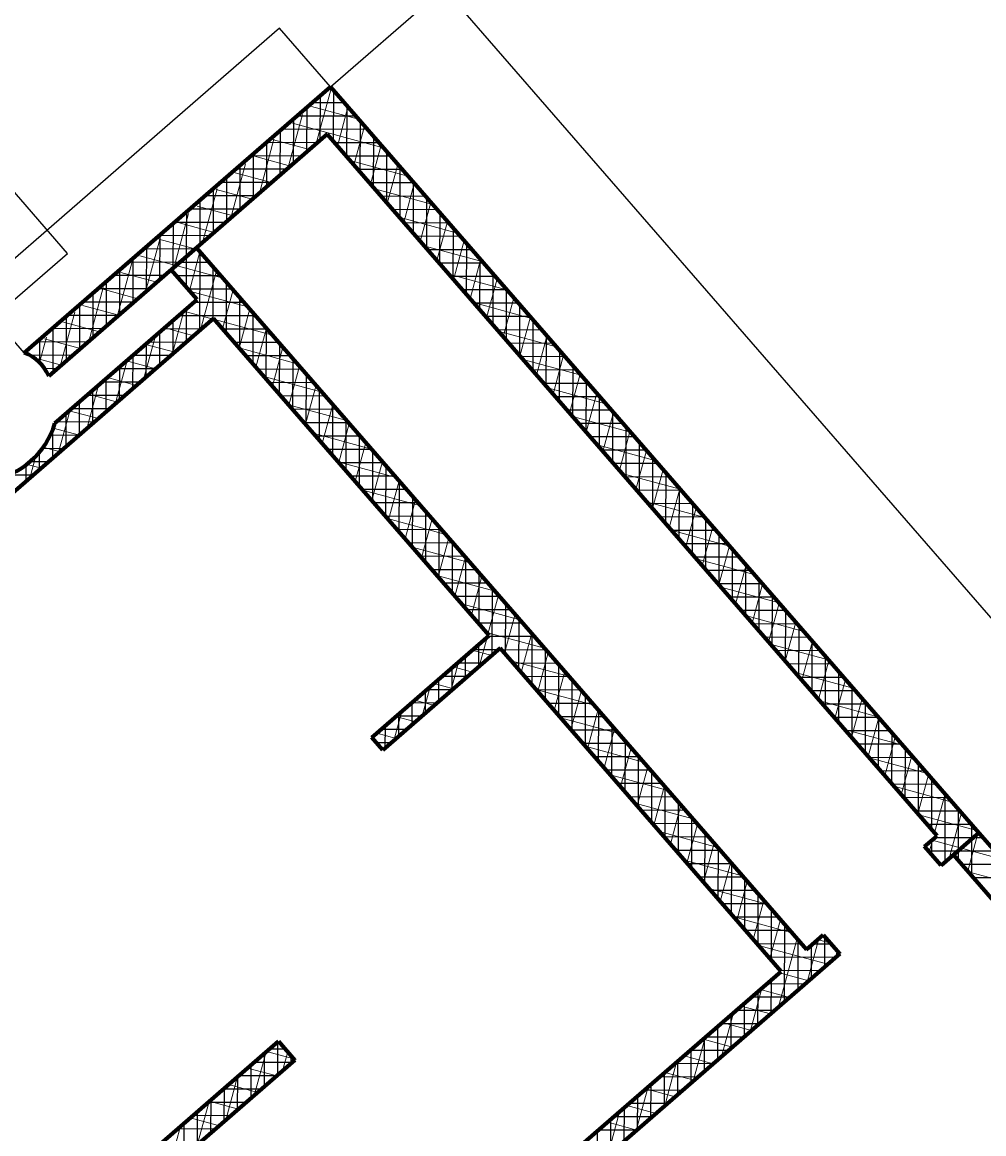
# Model space of a CAD drawing. Header units: millimetres. Extents: x 98667 to 994031, y -2704 to 533009.
# Tile 40 of 153: x 394714 to 400438, y 180852 to 187470. Entities that reach past the tile are written whole.
import ezdxf

# ---------------------------------------------------------------- set-up
doc = ezdxf.new("R2010")
doc.units = ezdxf.units.MM
doc.layers.add('A-WALL-FULL', color=6, linetype='Continuous', lineweight=70)
doc.layers.add('A-WALL-PATT', color=5, linetype='Continuous', lineweight=15)
doc.layers.add('A-WALL-PATT-50', color=5, linetype='Continuous')
doc.layers.add('STAIRCASE-7$0$A-WALL-HATCH', color=253, linetype='Continuous')
doc.styles.get("Standard").update_dxf_attribs({"font": 'arial.ttf'})

msp = doc.modelspace()

# ---------------------------------------------------------------- linework, layer by layer
at = {"color": 251, "linetype": 'ByBlock'}
msp.add_line((400184.0887183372, 182448.5014835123), (400408.7673983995, 182643.812934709), dxfattribs=at)
at = {"layer": 'A-WALL-FULL', "color": 251, "linetype": 'ByBlock'}
for p, q in [((394726.2978690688, 185501.3168283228), (396548.3189468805, 187084.7084277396)), ((396548.3189468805, 187084.7084277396), (400408.7673560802, 182643.812898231)), ((396528.5902693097, 186802.5906387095), (395207.6990948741, 185655.0305972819)), ((400159.4232064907, 182625.8120308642), (396528.5902693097, 186802.5906387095)), ((395600.3830731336, 185996.1449063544), (395751.7719131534, 186126.8387761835)), ((395751.7719131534, 186126.8387761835), (399382.0715487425, 181950.0705435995)), ((395754.8373174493, 185818.4406264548), (395600.3830731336, 185996.1449063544)), ((394908.6822178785, 185082.8831427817), (395754.8373174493, 185818.4406264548)), ((395853.2382525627, 185705.2273057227), (393995.0991814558, 184091.9520726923)), ((397493.4180508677, 183818.2057986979), (395853.2382525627, 185705.2273057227)), ((395207.6990948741, 185655.0305972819), (394872.0998540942, 185363.5043071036)), ((396795.1836530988, 183211.3289736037), (397493.4180508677, 183818.2057986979)), ((397559.0186738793, 183742.7302511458), (396860.7696810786, 183135.8530274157)), ((399230.9300587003, 181818.6852508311), (397559.0186738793, 183742.7302511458)), ((396860.7696810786, 183135.8530274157), (396795.1836530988, 183211.3289736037)), ((400085.6692793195, 182561.698719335), (400159.4232064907, 182625.8120308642)), ((400408.7673560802, 182643.812898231), (400184.0887183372, 182448.5014835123)), ((400257.8320614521, 182512.6055935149), (400408.7673560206, 182643.812898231)), ((400408.7673560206, 182643.812898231), (401500.4320069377, 181388.00845964)), ((400184.0887183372, 182448.5014835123), (400085.6692793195, 182561.698719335)), ((401480.9092933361, 181105.6161878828), (400257.8320614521, 182512.6055935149)), ((399382.0715487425, 181950.0705435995), (399481.9016399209, 182036.8514850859)), ((399481.9016399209, 182036.8514850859), (399580.3104954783, 181923.6450818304)), ((399580.3104954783, 181923.6450818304), (398143.5504473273, 180674.6886270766)), ((398045.1812881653, 180787.9295705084), (399230.9300587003, 181818.6852508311)), ((395083.9349593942, 180399.5339127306, -1.042509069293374e-06), (396238.7814014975, 181403.4266091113, -1.042509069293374e-06)), ((396238.7814014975, 181403.4266091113, -1.042509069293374e-06), (396337.1902574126, 181290.2201705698, -1.042509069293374e-06)), ((396337.1902574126, 181290.2201705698, -1.042509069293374e-06), (395704.4952722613, 180740.4155903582, -1.042509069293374e-06))]:
    msp.add_line(p, q, dxfattribs=at)
for centre, radius, start, end in [((394642.4058428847, 185266.5277207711), 249.3266874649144, 22.88942337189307, 70.33778480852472), ((394449.0849689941, 185216.937698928), 478.7486346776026, 278.2612846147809, 343.7391796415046)]:
    msp.add_arc(centre, radius, start, end, dxfattribs=at)
at = {"layer": 'A-WALL-PATT', "color": 251, "linetype": 'Continuous'}
for p, q in [((396464.4827090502, 186746.8984572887), (396551.3206025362, 187067.4446439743)), ((396568.312771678, 187061.7082314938), (396550.3265390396, 187066.5808103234)), ((396715.5702050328, 186892.3096301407), (396436.7150443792, 186967.853173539)), ((396589.9527055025, 186732.0014884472), (396652.9088457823, 186964.39255476)), ((396295.1180231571, 186599.7662169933), (396381.9401316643, 186920.2541358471)), ((396862.8276384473, 186722.9110288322), (396323.1035497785, 186869.1255367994)), ((396688.6883482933, 186618.4195468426), (396751.6446363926, 186850.8111588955)), ((396125.7533373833, 186452.6339764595), (396212.5596609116, 186773.0636279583)), ((396424.4883173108, 186712.1541170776), (396209.4920552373, 186770.39790003)), ((396787.4239910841, 186504.8376047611), (396850.3804270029, 186737.2297627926)), ((395956.3886514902, 186305.5017359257), (396043.1791900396, 186625.8731203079)), ((396310.850599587, 186613.4335843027), (396095.8805604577, 186671.6702633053)), ((397010.0850719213, 186553.512427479), (396663.4896623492, 186647.4072124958)), ((396886.1596337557, 186391.2556631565), (396949.1162177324, 186623.6483671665)), ((396197.2128819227, 186514.7130515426), (395982.2690659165, 186572.9426265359)), ((396984.8952765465, 186277.6737215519), (397047.8520083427, 186510.066971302)), ((395787.0239657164, 186158.3694953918), (395873.7987192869, 186478.6826121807)), ((396083.5751641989, 186415.9925187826), (395868.6575713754, 186474.2149897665)), ((397157.3425053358, 186384.113826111), (396810.7458812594, 186478.0089401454)), ((395969.9374464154, 186317.2719860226), (395755.0460766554, 186375.4873530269)), ((397083.6309193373, 186164.0917794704), (397146.5877990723, 186396.4855754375)), ((395610.4369620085, 185984.5773904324), (395704.418248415, 186331.4921045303)), ((397304.5999386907, 186214.7152247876), (396958.0021003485, 186308.61066778)), ((395856.2997286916, 186218.5514532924), (395641.4345821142, 186276.7597162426)), ((397182.3665621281, 186050.5098376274), (397245.3235896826, 186282.9041795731)), ((395448.2678835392, 185864.0064177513), (395535.0377776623, 186184.3015964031)), ((395762.5487399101, 186114.4434858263), (395527.8230875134, 186178.0320795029)), ((397281.1022049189, 185936.9278957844), (397344.0593804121, 186169.3227837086)), ((395709.1687837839, 185870.981344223), (395772.1359483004, 186103.4131045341)), ((397451.8573721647, 186045.3166234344), (397105.2583193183, 186139.2123954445)), ((395278.9065861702, 185716.8866846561), (395365.6573067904, 186037.1110885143)), ((395909.7770355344, 185945.0527780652), (395414.2115927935, 186079.3044427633)), ((397379.8378477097, 185823.3459539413), (397442.7951711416, 186055.7413876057)), ((395515.4560598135, 185922.3710315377), (395300.6000982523, 185980.5768062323)), ((395775.4819104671, 185637.7176196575), (395870.8681898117, 185989.8186075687)), ((397599.1148055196, 185875.9180220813), (397252.5145382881, 185969.8141230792)), ((395109.5452888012, 185569.7669520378), (395196.2768360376, 185889.920580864)), ((397478.5734905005, 185709.7640120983), (397541.5309618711, 185942.1599919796)), ((395401.8127109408, 185823.6520242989), (395186.9886036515, 185881.8491694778)), ((396057.005331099, 185775.6620705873), (395710.405938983, 185869.5579344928)), ((395906.6330512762, 185643.7915546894), (395969.6004312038, 185876.2241101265)), ((397577.3091332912, 185596.1820704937), (397640.2667524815, 185828.5785961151)), ((395288.1693620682, 185724.9330170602), (395073.3771090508, 185783.1215327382)), ((396005.3660569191, 185530.1998784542), (396068.332672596, 185762.6296126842)), ((397746.372238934, 185706.519420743), (397399.7707573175, 185800.4158507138)), ((394940.1839914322, 185422.6472194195), (395026.8963654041, 185742.7300732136)), ((395606.147785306, 185490.6981883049), (395676.4829784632, 185750.3276779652)), ((395849.8416341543, 185702.278289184), (395675.5309655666, 185749.5000997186)), ((396204.2336268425, 185606.2713628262), (395857.6309912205, 185700.1681054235)), ((397676.0447758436, 185482.6001284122), (397739.0025429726, 185714.9972000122)), ((395174.5260130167, 185626.2140098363), (394959.7656143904, 185684.3938959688)), ((395736.1530987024, 185603.571523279), (395561.9494173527, 185650.7643502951)), ((396104.0990624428, 185416.6082017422), (396167.0649139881, 185649.0351154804)), ((397893.6296724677, 185537.1208193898), (397547.026976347, 185631.0175783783)), ((394816.3966853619, 185443.7555320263), (394857.5158945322, 185595.5395650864)), ((395060.882664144, 185527.4950026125), (394846.1541198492, 185585.6662592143)), ((395436.8136600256, 185343.6787569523), (395507.0844689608, 185603.0705831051)), ((397774.7804186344, 185369.0181865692), (397837.7383338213, 185601.4158043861)), ((395622.4645630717, 185504.8647573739), (395448.3678691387, 185552.0286008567)), ((396351.4619224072, 185436.8806551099), (396004.8655595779, 185530.7756983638)), ((396202.8320679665, 185303.0165250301), (396265.797155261, 185535.4406180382)), ((394947.2393152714, 185428.7759953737), (394787.3836398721, 185472.0818611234)), ((395267.4795349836, 185196.6593255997), (395337.6859593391, 185455.8134887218)), ((395508.7760275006, 185406.1579914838), (395334.7863209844, 185453.2928514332)), ((398040.8871057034, 185367.7222180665), (397694.2831953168, 185461.6193059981)), ((397873.5160615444, 185255.4362449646), (397936.4741244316, 185487.8344085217)), ((396498.6902179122, 185267.4899473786), (396152.1001278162, 185361.383291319)), ((396301.5650734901, 185189.4248485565), (396364.5293966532, 185421.8461203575)), ((397972.251704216, 185141.8543031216), (398035.2099150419, 185374.2530126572)), ((395098.1454098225, 185049.6398942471), (395168.2874498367, 185308.5563941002)), ((395395.0874920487, 185307.4512255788), (395221.20477283, 185354.5571020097)), ((396400.2980790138, 185075.8331718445), (396463.2616380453, 185308.2516231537)), ((398188.1445391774, 185198.3236169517), (397841.5394144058, 185292.2210338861)), ((395281.398956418, 185208.7444596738), (395107.6232245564, 185255.8213526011)), ((398070.9873470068, 185028.2723612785), (398133.9457056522, 185260.6716165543)), ((394928.8112845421, 184902.620462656), (394998.8889402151, 185161.2992994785)), ((396645.9185135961, 185098.0992396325), (396299.3346960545, 185191.990884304)), ((396499.0310845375, 184962.2414951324), (396561.9938793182, 185194.6571257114)), ((395167.7104209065, 185110.0376937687), (394994.0416765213, 185157.0856031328)), ((398335.4019725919, 185028.9250156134), (397988.7956334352, 185122.8227615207)), ((398169.7229896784, 184914.6904194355), (398232.6814963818, 185147.0902209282)), ((395054.0218855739, 185011.330927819), (394897.8099039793, 185053.6496949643)), ((396597.7640900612, 184848.6498188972), (396660.7261207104, 185081.0626282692)), ((398268.4586324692, 184801.1084775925), (398331.4172869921, 185033.5088248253)), ((396793.1468092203, 184928.7085319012), (396446.5692645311, 185022.5984772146)), ((396696.4970957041, 184735.0581421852), (396759.4583622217, 184967.4681310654)), ((394940.3333498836, 184912.6241619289), (394844.495002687, 184938.5873477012)), ((398482.6594060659, 184859.5264142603), (398136.0518524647, 184953.4244891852)), ((398367.1942753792, 184687.5265357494), (398430.1530778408, 184919.9274291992)), ((394826.6448143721, 184813.9173960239), (394737.6872959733, 184838.0165238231)), ((394759.4771596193, 184755.6010315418), (394793.0146716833, 184879.398617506)), ((396940.3751046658, 184759.3178241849), (396593.8038326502, 184853.2060701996)), ((396795.2301012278, 184621.4664652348), (396858.1906036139, 184853.8736333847)), ((398629.9168394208, 184690.1278129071), (398283.3080714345, 184784.0262168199)), ((398465.9299180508, 184573.9445939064), (398528.8888684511, 184806.3460333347)), ((396893.9631068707, 184507.8747889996), (396956.9228448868, 184740.2791361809)), ((397087.6034004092, 184589.9271164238), (396741.0384010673, 184683.813663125)), ((398564.6655608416, 184460.3626520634), (398627.6246590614, 184692.7646372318)), ((396992.6961123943, 184394.2831120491), (397055.6550862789, 184626.6846387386)), ((398777.1742728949, 184520.7292115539), (398430.5642904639, 184614.6279444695)), ((398663.4012036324, 184346.7807099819), (398726.360449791, 184579.1832416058)), ((397234.8316959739, 184420.5364087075), (396888.2729694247, 184514.4212560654)), ((397091.4291180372, 184280.6914358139), (397154.3873276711, 184513.090141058)), ((398924.4317063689, 184351.3306102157), (398577.8205094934, 184445.229672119)), ((398762.1368463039, 184233.1987686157), (398825.0962404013, 184465.6018457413)), ((397190.1621235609, 184167.0997591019), (397253.1195690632, 184399.4956438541)), ((397382.0599914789, 184251.1457009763), (397035.5075374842, 184345.0288490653)), ((398860.8724890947, 184119.6168265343), (398923.8320310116, 184352.0204498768)), ((397288.8951290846, 184053.5080826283), (397351.8518104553, 184285.9011466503)), ((399071.6891397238, 184181.9320088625), (398725.0767284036, 184275.8313997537)), ((398959.6081318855, 184006.0348846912), (399022.5678217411, 184238.4390537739)), ((397529.2882870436, 184081.7549932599), (397182.7421058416, 184175.6364420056)), ((397387.6281344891, 183939.9164056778), (397450.5840518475, 184172.3066489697)), ((399218.9465730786, 184012.533407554), (398872.3329474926, 184106.4331274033)), ((399058.3437744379, 183892.4529428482), (399121.3036123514, 184124.8576581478)), ((397486.361140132, 183826.3247294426), (397549.3162932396, 184058.7121517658)), ((397676.5165826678, 183912.3642855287), (397329.9766742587, 184006.244034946)), ((399157.0794172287, 183778.8710007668), (399220.0394029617, 184011.2762620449)), ((397585.0919566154, 183712.7249724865), (397648.0485345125, 183945.1176543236)), ((399366.2040065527, 183843.1348062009), (399019.5891664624, 183937.0348550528)), ((397823.7448782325, 183742.9735780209), (397477.211242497, 183836.8516281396)), ((399255.8150601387, 183665.2890594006), (399318.7751936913, 183897.6948664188)), ((397434.3643147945, 183634.3879673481), (397481.3109234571, 183807.6827790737)), ((397683.8185971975, 183599.1098003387), (397746.7807759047, 183831.5231566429)), ((399354.5507028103, 183551.7071173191), (399417.5109844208, 183784.1134705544)), ((397508.5414597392, 183698.8584082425), (397392.3270159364, 183730.3416013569)), ((397782.5452377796, 183485.4946291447), (397845.5130172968, 183717.9286594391)), ((399513.4614398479, 183673.7362048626), (399166.8453854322, 183767.6365827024)), ((397264.9749500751, 183487.1646294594), (397311.9205026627, 183660.4555425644)), ((397970.9731738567, 183573.5828702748), (397624.4198037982, 183667.4662665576)), ((399453.2863456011, 183438.1251754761), (399516.2467750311, 183670.5320744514)), ((397394.9447327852, 183600.1267708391), (397278.7320423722, 183631.6094889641)), ((397881.2718783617, 183371.8794569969), (397944.2452586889, 183604.3341619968)), ((399660.7188733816, 183504.3376034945), (399314.1016044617, 183598.2383103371)), ((397095.5855853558, 183339.9412913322), (397142.5300818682, 183513.2283060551)), ((397281.3480056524, 183501.3951334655), (397165.1370684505, 183532.8773766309)), ((399552.0219883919, 183324.543233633), (399614.9825657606, 183556.9506790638)), ((398118.2014694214, 183404.1921625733), (397771.6021386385, 183498.0880098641)), ((397979.9985189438, 183258.2642848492), (398042.9775000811, 183490.7396645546)), ((399650.7576313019, 183210.9612922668), (399713.7183564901, 183443.3692829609)), ((397167.7512786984, 183402.6634960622), (397051.5420947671, 183434.1452642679)), ((398078.7251595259, 183144.6491134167), (398141.7097414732, 183377.1451673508)), ((399807.9763067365, 183334.9390021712), (399461.3578236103, 183428.8400379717)), ((396926.1962208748, 183192.7179536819), (396973.1396611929, 183366.0010695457)), ((397054.1545516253, 183303.9318587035), (396937.9471211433, 183335.41315189)), ((398265.4297650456, 183234.8014547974), (397918.7844735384, 183328.7097531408)), ((399749.4932740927, 183097.3793501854), (399812.4541471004, 183329.7878870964)), ((398177.451800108, 183031.0339415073), (398240.4419828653, 183263.5506699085)), ((399955.2337402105, 183165.5404010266), (399608.6140424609, 183259.4417658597)), ((396800.1759887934, 183205.5838291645), (396803.7492402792, 183218.773832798)), ((396940.5578244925, 183205.2002213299), (396824.3521473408, 183236.6810395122)), ((399848.2289167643, 182983.7974083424), (399911.18993783, 183216.2064912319)), ((398412.6580606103, 183065.410747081), (398065.9668084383, 183159.3314964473)), ((398276.17844069, 182917.418769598), (398339.1742242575, 183149.9561722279)), ((400102.491173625, 182996.1417997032), (399755.8702615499, 183090.0434935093)), ((399946.9645594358, 182870.2154664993), (400009.9257283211, 183102.625095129)), ((398559.8863563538, 182896.02003932), (398213.1491434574, 182989.953239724)), ((398374.9050810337, 182803.8035979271), (398437.9064655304, 183036.361675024)), ((400045.7002022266, 182756.6335244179), (400108.6615190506, 182989.0436992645)), ((398473.631721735, 182690.1884262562), (398536.6387070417, 182922.7671775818)), ((400249.7486071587, 182826.7431983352), (399903.1264805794, 182920.645221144)), ((400144.4358450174, 182643.0515830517), (400207.3973097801, 182875.4623036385)), ((398707.1146517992, 182726.6293316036), (398360.3314781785, 182820.5749830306)), ((398572.3583623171, 182576.5732541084), (398635.3709484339, 182809.1726801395)), ((400397.0060403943, 182657.3445970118), (400050.3826994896, 182751.2469488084)), ((400232.679744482, 182490.741291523), (400306.1331003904, 182761.880907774)), ((398854.3429474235, 182557.2386238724), (398507.5138131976, 182651.1967263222)), ((398671.08500278, 182462.9580826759), (398734.1031897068, 182695.5781829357)), ((400341.9072982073, 182415.8883180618), (400404.8688910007, 182648.2995116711)), ((398769.811643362, 182349.3429107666), (398832.8354310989, 182581.9836852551)), ((400113.6717783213, 182529.4916627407), (400133.7102808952, 182603.4601264)), ((400544.2634738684, 182487.9459956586), (400129.9453055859, 182600.187284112)), ((399001.5712431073, 182387.8479161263), (398654.6961480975, 182481.8184696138)), ((398868.5382839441, 182235.7277390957), (398931.5676724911, 182468.3891880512)), ((400190.6773488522, 182454.2289323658), (400175.5448135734, 182458.3284273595)), ((400691.5209072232, 182318.5473943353), (400344.896047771, 182412.4501575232)), ((398967.2649245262, 182122.1125669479), (399030.2999138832, 182354.7946908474)), ((399148.7995387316, 182218.457208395), (398801.8784829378, 182312.4402129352)), ((399065.9915651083, 182008.4973955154), (399129.0321552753, 182241.2001929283)), ((399296.027834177, 182049.0665006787), (398949.0608178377, 182143.0619562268)), ((399164.7182056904, 181894.8822236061), (399227.7643966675, 182127.6056959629)), ((399216.2911783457, 181607.2079191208), (399326.4966380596, 182014.0111985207)), ((399385.6892567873, 181754.46342206), (399456.1180042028, 182014.4382500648)), ((399525.267600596, 181986.964066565), (399448.4516414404, 182007.7739727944)), ((399509.1837987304, 181861.8155903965), (399096.2431527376, 181973.6836997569)), ((399555.0873351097, 181901.7189249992), (399565.608653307, 181940.5564448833)), ((399395.6015349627, 181763.0800348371), (399221.2871959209, 181810.3028396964)), ((399046.8931000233, 181459.9524161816), (399117.3218106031, 181719.9271082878)), ((399282.0192711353, 181664.3444792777), (399107.7049319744, 181711.5672841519)), ((399168.4370073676, 181565.6089237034), (398994.1226682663, 181612.8317285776)), ((398877.4950215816, 181312.6969132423), (398947.9237322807, 181572.6716053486)), ((399054.8547435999, 181466.873368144), (398880.540404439, 181514.0961730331)), ((398708.0969432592, 181165.4414105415), (398778.5256539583, 181425.4161026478)), ((398941.2724798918, 181368.1378125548), (398766.9581406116, 181415.3606174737)), ((396094.7014527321, 181079.5002222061), (396165.1045264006, 181339.3802797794)), ((396329.9754473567, 181298.5198628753), (396168.4408990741, 181342.2805454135)), ((396264.0816224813, 181226.6896188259), (396294.5735704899, 181339.2450625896)), ((398538.6988649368, 181018.1859076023), (398609.1275756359, 181278.1605997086)), ((398827.6902160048, 181269.4022570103), (398653.3758768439, 181316.6250619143)), ((395925.3212828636, 180932.3108253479), (395995.7064479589, 181192.1247768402)), ((396229.1447034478, 181196.3298437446), (396054.858635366, 181243.5449898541)), ((398714.1079523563, 181170.6667014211), (398539.7936131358, 181217.88950634)), ((396115.5327090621, 181097.602342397), (395941.2763715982, 181144.8094342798)), ((398369.3007864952, 180870.9304044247), (398439.7294973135, 181130.9050967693)), ((398600.525688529, 181071.9311458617), (398426.2113491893, 181119.1539507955)), ((395755.9411129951, 180785.1214284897), (395826.3083696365, 181044.869273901)), ((396001.9207146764, 180998.8748410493), (395827.6941080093, 181046.0738786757)), ((398486.9434247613, 180973.1955902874), (398312.6290855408, 181020.4183952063)), ((395888.3087199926, 180900.1473397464), (395714.1118440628, 180947.3383231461)), ((398199.9027081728, 180723.6749014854), (398270.3314189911, 180983.6495940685)), ((395572.7058240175, 180586.7883954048), (395656.9102911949, 180897.6137709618)), ((398373.3611610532, 180874.4600347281), (398199.0468217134, 180921.6828396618))]:
    msp.add_line(p, q, dxfattribs=at)
at = {"layer": 'A-WALL-PATT-50', "color": 251, "linetype": 'Continuous'}
for p, q in [((396488.4738487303, 186767.7384102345), (396489.2060325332, 187033.3375117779)), ((396561.4988657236, 187069.5468103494), (396530.9692008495, 187069.6309722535)), ((396567.8208189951, 186757.4612362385), (396568.6584486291, 187061.3107306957)), ((396408.9079884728, 186698.6134102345), (396409.6401166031, 186964.1923167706)), ((396630.665171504, 186989.9808362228), (396439.9202456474, 186990.506667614)), ((396646.9451984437, 186666.4394183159), (396647.7828294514, 186970.289411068)), ((396329.3421282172, 186629.4884111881), (396330.074200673, 186895.0471217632)), ((396699.831477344, 186910.4148620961), (396348.8712904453, 186911.3823629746)), ((396249.7762679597, 186560.3634114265), (396250.508284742, 186825.9019265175)), ((396768.9977831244, 186830.8488879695), (396257.8223351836, 186832.2580583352)), ((396726.0695778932, 186575.4176001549), (396726.9072102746, 186879.2680912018)), ((396470.6988692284, 186752.2959145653), (396166.7733801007, 186753.1337536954)), ((396170.2104077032, 186491.2384119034), (396170.9423688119, 186756.7567315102)), ((396838.1640889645, 186751.2829138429), (396572.5550706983, 186752.0151249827)), ((396805.1939573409, 186484.3957817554), (396806.0315910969, 186788.2467713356)), ((396090.6445475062, 186422.1134121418), (396091.3764529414, 186687.6115365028)), ((396884.3183367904, 186393.3739635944), (396885.1559719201, 186697.2254517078)), ((396011.0786872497, 186352.9884128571), (396011.8105370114, 186618.4663412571)), ((396379.6234609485, 186673.1716828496), (396075.7244249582, 186674.0094490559)), ((396907.3303947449, 186671.7169397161), (396641.7209956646, 186672.449151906)), ((395931.5128269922, 186283.8634128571), (395932.2446210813, 186549.3211462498)), ((396288.5480525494, 186594.0474511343), (395984.6754696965, 186594.8851444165)), ((396976.4967005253, 186592.1509655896), (396710.8869206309, 186592.8831788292)), ((396963.44271624, 186302.3521456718), (396964.2803527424, 186606.2041320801)), ((396197.4726443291, 186514.9232194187), (395893.626514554, 186515.760839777)), ((397045.6630063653, 186512.5849914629), (396780.0528454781, 186513.3172057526)), ((397042.567095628, 186211.330327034), (397043.404733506, 186515.1828122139)), ((396106.39723593, 186435.7989877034), (395802.5775593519, 186436.6365351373)), ((395851.9469667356, 186214.7384133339), (395852.6787051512, 186480.1759512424)), ((397114.8293121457, 186433.0190173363), (396849.2187704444, 186433.7512326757)), ((397121.6914750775, 186120.3085093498), (397122.5291143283, 186424.1614923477)), ((396015.3218275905, 186356.6747559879), (395711.5286040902, 186357.5122304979)), ((395772.3811064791, 186145.6134140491), (395773.1127892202, 186411.0307559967)), ((397183.9956179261, 186353.4530432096), (396918.3846954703, 186354.1852595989)), ((395692.8152462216, 186076.4884142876), (395693.5468732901, 186341.8855609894)), ((397200.8158545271, 186029.2866911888), (397201.6534951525, 186333.14017272)), ((395613.2493859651, 186007.363414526), (395613.98095736, 186272.7403659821)), ((395924.2464193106, 186277.5505242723), (395620.4796489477, 186278.3879258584)), ((397253.1619237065, 186273.8870690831), (396987.5506203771, 186274.6192865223)), ((397279.9402339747, 185938.2648727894), (397280.7778759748, 186242.1188530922)), ((395833.1710109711, 186198.4262925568), (395529.4306938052, 186199.2636212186)), ((395533.6835257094, 185938.2384152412), (395534.4150414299, 186203.5951707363)), ((397322.3282295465, 186194.3210949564), (397056.7165452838, 186195.0533134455)), ((395742.0956026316, 186119.3020608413), (395438.3817385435, 186120.1393165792)), ((395454.117665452, 185869.1134154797), (395454.8491254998, 186134.449975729)), ((395758.3615342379, 186119.2572201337), (395743.0387704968, 186119.2994607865)), ((395770.9701786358, 185633.8004422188), (395772.2643541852, 186103.261610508)), ((397391.494535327, 186114.7551208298), (397125.8824702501, 186115.4873403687)), ((397359.0646134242, 185847.2430546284), (397359.9022567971, 186151.097533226)), ((395651.0201943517, 186040.1778293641), (395347.3327833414, 186041.0150121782)), ((395374.5518051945, 185799.9884157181), (395375.2832095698, 186065.3047807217)), ((395827.5174477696, 186039.6912748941), (395651.3873007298, 186040.1768173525)), ((395692.3022216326, 185890.3891458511), (395692.8137350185, 186075.9402263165)), ((397460.6608411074, 186035.1891469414), (397195.0483951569, 186035.9213675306)), ((397438.1889928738, 185756.2212367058), (397439.0266376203, 186060.0762135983)), ((395559.9447860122, 185961.0535976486), (395256.2838281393, 185961.8907075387)), ((395294.9859449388, 185730.8634164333), (395295.7172936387, 185996.1595852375)), ((395613.1778783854, 185981.4240958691), (395613.2490791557, 186007.2521197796)), ((395896.673361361, 185960.1253294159), (395631.0535718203, 185960.8575702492)), ((395850.5359166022, 185702.8810813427), (395851.3886975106, 186012.2266886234)), ((397529.8271468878, 185955.6231728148), (397264.2143201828, 185956.3553944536)), ((397517.3133723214, 185665.1994180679), (397518.1510184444, 185969.0548939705)), ((395215.4200846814, 185661.7384169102), (395216.1513777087, 185927.0143904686)), ((395929.6752582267, 185617.2867803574), (395930.513040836, 185921.1917667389)), ((395135.8542449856, 185592.6208539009), (395136.5854618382, 185857.8691952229)), ((395468.8693777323, 185881.9293659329), (395165.2348729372, 185882.7664028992)), ((395965.8292749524, 185880.5593839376), (395700.2094636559, 185881.2916248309)), ((396008.7996087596, 185526.2544732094), (396009.6373841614, 185830.1568450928)), ((397598.9934527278, 185876.0571986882), (397333.3802450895, 185876.789421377)), ((397596.437751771, 185574.1776003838), (397597.2753992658, 185878.0335738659)), ((395056.2884074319, 185523.5040900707), (395057.0195459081, 185788.7240002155)), ((395377.7939693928, 185802.8051342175), (395074.1859177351, 185803.6420982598)), ((395691.4044406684, 185564.7198033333), (395691.9531834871, 185763.775831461)), ((396034.9851884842, 185800.9934384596), (395735.7158393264, 185801.8184418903)), ((397668.1597585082, 185796.4912245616), (397402.5461699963, 185797.2234483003)), ((397675.5621312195, 185483.1557819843), (397676.399780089, 185787.0122542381)), ((394976.7225698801, 185454.387326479), (394977.4536299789, 185719.5788052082)), ((395286.7185610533, 185723.680902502), (394983.1369625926, 185724.51779362)), ((395611.838702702, 185495.6391639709), (395612.3872096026, 185694.6096134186)), ((396104.141102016, 185721.4274929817), (395644.6944037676, 185722.6940613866)), ((396087.9239592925, 185435.2221655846), (396088.7617274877, 185739.1219229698)), ((397737.3260642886, 185716.9252504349), (397471.7120949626, 185717.6574752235)), ((397754.6865106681, 185392.1339638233), (397755.5241609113, 185695.9909343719)), ((395195.6417241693, 185644.5566747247), (394892.0880074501, 185645.3934889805)), ((394897.1567323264, 185385.2705626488), (394897.8877140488, 185650.4336104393)), ((395532.2729647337, 185426.558524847), (395532.821235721, 185625.4433965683)), ((395781.4988180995, 185642.941627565), (395553.6729682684, 185643.5696808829)), ((396173.2970156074, 185641.8615475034), (395907.6786691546, 185642.5937843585)), ((396167.0483097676, 185344.1898589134), (396167.8860707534, 185648.0870010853)), ((397806.492370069, 185637.3592763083), (397540.8780199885, 185638.0915021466)), ((395104.5555237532, 185565.43247276), (394801.0390521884, 185566.2691843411)), ((394817.9421993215, 185443.5892486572), (394818.3217981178, 185581.2884149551)), ((395452.7072267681, 185357.4778859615), (395453.2552618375, 185556.2771790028)), ((395690.3652499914, 185563.8175561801), (395462.6515327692, 185564.4453003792)), ((396242.4529291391, 185562.2956020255), (395976.8365802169, 185563.027833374)), ((396246.1726603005, 185253.157551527), (396247.0104140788, 185557.0520794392)), ((397875.658675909, 185557.7933021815), (397610.0439448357, 185558.5255290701)), ((397833.8108901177, 185301.1121456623), (397834.6485417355, 185604.9696147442)), ((394738.7127672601, 185496.5033137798), (394738.7558821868, 185512.1432197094)), ((397912.9352695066, 185210.0903275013), (397913.7729224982, 185513.9482951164)), ((395013.4693233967, 185486.3082707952), (394758.8156270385, 185487.0102811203)), ((395599.2316817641, 185484.6934847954), (395371.6300972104, 185485.3209198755)), ((395373.1414888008, 185288.397247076), (395373.6892879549, 185487.1109619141)), ((396311.6088427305, 185482.7296565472), (396045.9944911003, 185483.4618823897)), ((396325.2970108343, 185162.125244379), (396326.1347574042, 185466.0171575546)), ((397944.8249816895, 185478.2273280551), (397679.209869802, 185478.9595559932)), ((394922.3831228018, 185407.1840688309), (394848.128867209, 185407.3887674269)), ((395508.0981135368, 185405.5694134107), (395280.6086616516, 185406.196539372)), ((395293.5757508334, 185219.3166077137), (395294.1233140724, 185417.9447445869)), ((396380.7647562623, 185403.1637110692), (396115.1524021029, 185403.8959314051)), ((396404.4213613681, 185071.0929374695), (396405.2591007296, 185374.9822354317)), ((398013.9912874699, 185398.6613539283), (397748.3757947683, 185399.3935829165)), ((397992.0596489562, 185119.0685093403), (397992.8973033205, 185422.9269750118)), ((395416.9645452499, 185326.4453420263), (395189.5872260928, 185327.0721588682)), ((395214.0100128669, 185150.2359690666), (395214.5573401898, 185348.7785270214)), ((396449.9206698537, 185323.597765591), (396184.3103131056, 185324.3299804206)), ((398083.1575932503, 185319.0953798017), (397817.5417196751, 185319.8276098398)), ((398071.1840284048, 185028.0466914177), (398072.0216841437, 185331.9056556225)), ((395325.8309770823, 185247.3212706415), (395098.5657905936, 185247.9477783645)), ((395134.4442749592, 185081.1553297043), (395134.9913663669, 185279.6123096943)), ((396519.0765833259, 185244.0318201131), (396253.4682241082, 185244.7640294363)), ((396483.545711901, 184980.0606300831), (396484.383444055, 185283.9473137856)), ((398152.3238990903, 185239.529405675), (397886.7076446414, 185240.261636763)), ((398150.3084078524, 184937.0248730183), (398151.146064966, 185240.8843357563)), ((395234.697408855, 185168.197199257), (395007.5443550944, 185168.8233978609)), ((395054.8785369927, 185012.0746908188), (395055.4253924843, 185210.4460926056)), ((396588.2324969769, 185164.4658746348), (396322.6261351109, 185165.1980784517)), ((396562.6700624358, 184889.0283229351), (396563.5077873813, 185192.912391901)), ((398221.4902048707, 185159.9634315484), (397955.8735696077, 185160.6956636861)), ((394975.3127990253, 184942.9940516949), (394975.8594186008, 185141.2798750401)), ((396641.7944129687, 184797.9960160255), (396642.6321307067, 185101.8774702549)), ((398229.432787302, 184846.0030548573), (398230.2704457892, 185149.8630158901)), ((394895.7470610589, 184873.9134128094), (394896.2210545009, 185045.8541631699)), ((395143.5638407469, 185089.0731278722), (394916.5229195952, 185089.6990173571)), ((396657.3884105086, 185084.8999291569), (396391.7840461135, 185085.6321274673)), ((398290.6565107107, 185080.3974574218), (398025.0394945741, 185081.1296906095)), ((398308.5571667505, 184754.9812366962), (398309.3948266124, 185058.8416962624)), ((395052.43027246, 185009.9490564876), (394881.0009013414, 185010.4216401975)), ((396726.5443242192, 185005.3339836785), (396460.9419572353, 185006.0661764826)), ((396720.9187635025, 184706.9637086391), (396721.7564740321, 185010.8425481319)), ((398359.8228164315, 185000.8314832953), (398094.2054194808, 185001.5637175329)), ((398387.6815461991, 184663.9594182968), (398388.5192074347, 184967.8203763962)), ((394816.1813230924, 184804.8327736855), (394816.4711644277, 184909.9724915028)), ((394961.2967042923, 184930.8249851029), (394833.1965664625, 184931.1781220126)), ((396795.7002376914, 184925.7680382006), (396530.0998681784, 184926.5002254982)), ((396800.0431140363, 184615.9314017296), (396800.8808173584, 184919.8076264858)), ((398428.9891223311, 184921.2655091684), (398163.3713445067, 184921.9977444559)), ((394736.6155851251, 184735.7521343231), (394736.8874043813, 184834.3543570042)), ((394870.1631360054, 184851.7009137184), (394758.9658678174, 184852.0074540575)), ((396864.8561512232, 184846.2020927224), (396599.257779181, 184846.9342745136)), ((396879.1674645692, 184524.8990943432), (396880.0051606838, 184828.7727046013)), ((398498.1554280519, 184841.6995350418), (398232.5372693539, 184842.4317713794)), ((398466.8059256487, 184572.9376003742), (398467.643588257, 184876.7990567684)), ((394779.0295678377, 184772.5768423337), (394628.2854954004, 184772.9924023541)), ((396934.0120648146, 184766.6361472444), (396668.4156900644, 184767.3683235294)), ((398567.321733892, 184762.1335609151), (398301.7031943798, 184762.8657983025)), ((398545.9303050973, 184481.9157822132), (398546.7679690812, 184785.7777371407)), ((396958.291815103, 184433.8667871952), (396959.1295040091, 184737.7377827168)), ((397003.1679783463, 184687.0702017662), (396737.5736010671, 184687.802372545)), ((397037.4161655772, 184342.8344800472), (397038.2538472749, 184646.7028608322)), ((398636.4880396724, 184682.5675867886), (398370.8691192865, 184683.2998252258)), ((398625.0546845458, 184390.8939640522), (398625.8923499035, 184694.7564172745)), ((397072.3238918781, 184607.5042562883), (396806.7315121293, 184608.2364215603)), ((398705.6543455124, 184603.0016126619), (398440.0350442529, 184603.7338521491)), ((398704.1790639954, 184299.8721458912), (398705.0167307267, 184603.7350974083)), ((397141.4798055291, 184527.9383108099), (396875.8894230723, 184528.6704705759)), ((397116.5405161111, 184251.8021731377), (397117.3781906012, 184555.6679391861)), ((398774.8206512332, 184523.4356385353), (398509.2009692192, 184524.1678790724)), ((398783.3034433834, 184208.8503274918), (398784.1411114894, 184512.7137777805)), ((397210.6357190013, 184448.372365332), (396945.047334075, 184449.1045195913)), ((397195.6648666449, 184160.7698657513), (397196.5025339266, 184464.6330170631)), ((398843.9869570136, 184443.8696644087), (398578.3668941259, 184444.6019059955)), ((397279.7916326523, 184368.8064198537), (397014.2052450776, 184369.5385686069)), ((397274.7892171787, 184069.7375588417), (397275.626877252, 184373.598095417)), ((398913.1532628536, 184364.303690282), (398647.5328190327, 184365.0359329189)), ((398862.4278228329, 184117.8285093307), (398863.2654923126, 184421.6924579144)), ((398941.5522022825, 184026.8066914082), (398942.3898731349, 184330.6711382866)), ((397348.9475461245, 184289.2404743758), (397083.3631561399, 184289.9726176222)), ((397353.9135677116, 183978.7052514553), (397354.7512205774, 184282.5631732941)), ((398982.3195686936, 184284.7377161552), (398716.6987440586, 184285.469959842)), ((399020.6765817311, 183935.7848730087), (399021.5142539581, 184239.6498186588)), ((397418.1034597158, 184209.6745288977), (397152.5210670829, 184210.4066666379)), ((397433.0379182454, 183887.6729443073), (397433.8755639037, 184191.5282518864)), ((399051.4858744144, 184205.1717420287), (398785.8646690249, 184205.9039867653)), ((397487.2593733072, 184130.1085834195), (397221.6789780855, 184130.8407156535)), ((397511.9007588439, 183701.7781126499), (397512.9999072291, 184100.4933297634)), ((399120.6521802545, 184125.605767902), (398855.0305938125, 184126.3380136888)), ((399099.8009611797, 183844.7630550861), (399100.6386347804, 184148.6284987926)), ((397556.415286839, 184050.5426379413), (397290.8368890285, 184051.2747646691)), ((399189.8184860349, 184046.0397937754), (398924.1965188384, 184046.7720406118)), ((399178.9253406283, 183753.7412369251), (399179.7630156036, 184057.6071789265)), ((397625.5712003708, 183970.9766924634), (397359.9948000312, 183971.7088136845)), ((397591.2865857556, 183705.5961573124), (397592.1242505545, 184009.4584078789)), ((397670.4108691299, 183614.5394880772), (397671.2485938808, 183918.4234859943)), ((399258.9847918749, 183966.4738196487), (398993.3624437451, 183967.2060675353)), ((399258.0497200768, 183662.7194187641), (399258.8873964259, 183966.5858590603)), ((397694.7271139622, 183891.4107469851), (397429.1527110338, 183892.1428626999)), ((399328.1510975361, 183886.9078455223), (399062.5283687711, 183887.6400944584)), ((399337.1740995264, 183571.6976003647), (399338.0117772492, 183875.5645391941)), ((397763.883027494, 183811.8448015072), (397486.9777510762, 183812.6081533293)), ((397749.5351525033, 183523.4828188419), (397750.3729372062, 183827.3885643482)), ((399397.3174034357, 183807.3418713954), (399131.6942936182, 183808.0741213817)), ((399416.298478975, 183480.6757824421), (399417.1361580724, 183784.5432198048)), ((397547.8981148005, 183733.0649110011), (397395.9422480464, 183733.483811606)), ((397432.3348184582, 183632.6240468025), (397432.7009361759, 183765.4329621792)), ((397833.0389410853, 183732.2788560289), (397567.4643042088, 183733.0109723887)), ((397828.6594358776, 183432.4261496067), (397829.4972805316, 183736.3536422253)), ((399466.4837092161, 183727.7758972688), (399200.8602185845, 183728.508148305)), ((397456.8607743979, 183653.9405743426), (397304.9067448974, 183654.3594698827)), ((397352.7688780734, 183563.4699804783), (397353.1349919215, 183696.2774925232)), ((397902.1948546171, 183652.7129105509), (397636.6036089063, 183653.4450726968)), ((397907.7837191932, 183341.3694808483), (397908.6216237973, 183645.3187208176)), ((399535.6500149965, 183648.2099231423), (399270.0261435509, 183648.9421752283)), ((399495.4228584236, 183389.6539640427), (399496.2605388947, 183693.5218997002)), ((397365.8234339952, 183574.8162376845), (397213.8712418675, 183575.2351281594)), ((397273.2029376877, 183494.3159143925), (397273.569047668, 183627.1220231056)), ((397971.3507682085, 183573.1469650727), (397705.7429136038, 183573.8791730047)), ((399574.5472378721, 183298.6321461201), (399575.3849197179, 183602.5005803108)), ((397193.636997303, 183425.1618483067), (397194.0031034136, 183557.9665534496)), ((397986.9080025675, 183250.3128113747), (397987.7459671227, 183554.2837986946)), ((399604.8163207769, 183568.6439490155), (399339.1920685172, 183569.3762021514)), ((399653.6716172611, 183207.6103277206), (399654.5093004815, 183511.4792604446)), ((397114.0710569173, 183356.0077822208), (397114.4371591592, 183488.8110840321)), ((397274.7860935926, 183495.6919010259), (397122.8357387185, 183496.1107864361)), ((398040.5066817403, 183493.5810195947), (397774.8822183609, 183494.3132733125)), ((398066.0322859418, 183159.2561423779), (398066.8703104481, 183463.2488768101)), ((399673.982626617, 183489.0779748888), (399408.3579933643, 183489.8102290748)), ((397183.7487532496, 183416.5675643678), (397031.8002358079, 183416.9864447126)), ((397034.5051165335, 183286.8537163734), (397034.8712149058, 183419.6556143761)), ((398109.6625953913, 183414.0150741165), (397844.0215230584, 183414.7473736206)), ((399743.148932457, 183409.5120007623), (399477.5239184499, 183410.2442559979)), ((399732.7959967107, 183116.588509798), (399733.6336813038, 183420.4579405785)), ((397092.711412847, 183337.4432277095), (396940.7647326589, 183337.8621029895)), ((396954.9391762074, 183217.6996502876), (396955.30527071, 183350.5001447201)), ((398178.8185088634, 183334.4491286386), (397913.1608277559, 183335.1814739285)), ((398145.1565693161, 183068.199473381), (398145.9946537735, 183372.213955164)), ((399812.3152382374, 183329.9460266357), (399546.6898434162, 183330.6782829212)), ((399811.9203761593, 183025.5666913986), (399812.758062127, 183329.4366207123)), ((397001.6740723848, 183258.3188910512), (396849.729229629, 183258.7377612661)), ((396875.3732358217, 183148.545583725), (396875.7393264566, 183281.3446753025)), ((398247.9744225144, 183254.8831831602), (397982.3001324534, 183255.6155742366)), ((398224.2808526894, 182977.1428041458), (398225.1189970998, 183281.179033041)), ((399881.4815440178, 183250.380052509), (399615.8557682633, 183251.1123098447)), ((396796.1678883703, 183210.1963224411), (396796.1733822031, 183212.1892058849)), ((396910.6367321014, 183179.1945543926), (396822.8971894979, 183179.4364282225)), ((398317.1303360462, 183175.3172376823), (398051.4394372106, 183176.0496745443)), ((398303.4051360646, 182886.086135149), (398304.2433404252, 183190.1441113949)), ((399891.0447556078, 182934.5448732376), (399891.8824429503, 183238.4153013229)), ((399950.6478498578, 183170.8140783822), (399685.0216932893, 183171.5463367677)), ((399970.1691350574, 182843.5230550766), (399971.0068237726, 183147.3939812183)), ((398386.286249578, 183095.7512922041), (398120.5787419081, 183096.4837748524)), ((398382.5294194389, 182795.0294659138), (398383.3676837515, 183099.1091897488)), ((400019.8141555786, 183091.2481042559), (399754.187618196, 183091.980363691)), ((400049.293514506, 182752.5012369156), (400050.1312045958, 183056.372661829)), ((398455.4421631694, 183016.1853467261), (398189.718046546, 183016.9178751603)), ((398461.6537028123, 182703.9727966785), (398462.4920270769, 183008.0742678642)), ((400088.9804614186, 183011.682130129), (399823.3535431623, 183012.4143906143)), ((398524.5980767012, 182936.6194012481), (398258.8573513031, 182937.3519754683)), ((398540.7779861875, 182612.9161274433), (398541.6163704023, 182917.0393459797)), ((400158.146767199, 182932.1161560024), (399892.5194680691, 182932.8484175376)), ((400128.4178939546, 182661.4794185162), (400129.2555854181, 182965.3513417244)), ((398593.7539902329, 182857.0534557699), (398327.996655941, 182857.7860757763)), ((400227.3130730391, 182852.5501818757), (399961.685393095, 182853.2824444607)), ((400207.2616053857, 182468.6454966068), (400208.3799662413, 182874.3300223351)), ((398662.9099038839, 182777.4875102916), (398397.1359606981, 182778.2201760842)), ((398619.9022695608, 182521.8594584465), (398620.7407137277, 182826.0044240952)), ((400286.8275789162, 182537.8115861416), (400287.5043470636, 182783.3087022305)), ((398699.0265529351, 182430.8027892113), (398699.865057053, 182734.9695019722)), ((400296.4793787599, 182772.9842077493), (400030.8513179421, 182773.7164713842)), ((398732.0658173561, 182697.9215648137), (398466.2752653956, 182698.6542763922)), ((400365.6456845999, 182693.4182336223), (400100.0172429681, 182694.1504983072)), ((400366.3935524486, 182606.9776763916), (400366.6287278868, 182692.2873826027)), ((398801.2217310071, 182618.3556193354), (398535.4145701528, 182619.0883767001)), ((398778.1508362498, 182339.7461202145), (398778.9894003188, 182643.9345803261)), ((400128.0085828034, 182513.0021185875), (400128.2448534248, 182598.7091016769)), ((400374.4930903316, 182614.0185421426), (400146.5791217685, 182614.6468383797)), ((400365.7910296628, 182388.4130072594), (400366.3935521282, 182606.9775602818)), ((400434.8119925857, 182613.8522594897), (400374.4931975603, 182614.0185418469)), ((398870.3776444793, 182538.7896738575), (398604.5538747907, 182539.5224770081)), ((398857.2751196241, 182248.6894507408), (398858.1137436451, 182552.8996584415)), ((400283.4714880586, 182534.8941620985), (400108.555280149, 182535.3763580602)), ((400503.9783043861, 182534.2862853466), (400283.4718801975, 182534.8941610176)), ((400286.6666512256, 182479.4351923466), (400286.827577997, 182537.811252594)), ((398939.5335580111, 182459.2237286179), (398673.6931794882, 182459.9565775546)), ((398936.3994029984, 182157.632781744), (398937.2380869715, 182461.8647367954)), ((400192.4498857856, 182455.769782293), (400177.7340179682, 182455.8103499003)), ((400573.1446161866, 182454.7203114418), (400307.5144174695, 182455.4525809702)), ((399008.689471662, 182379.6577831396), (398742.8324841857, 182380.3906778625)), ((399015.5236863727, 182066.5761125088), (399016.3624302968, 182370.8298149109)), ((400642.3109280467, 182375.1543372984), (400376.6800620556, 182375.8866086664)), ((399077.8453851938, 182300.0918376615), (398811.9717888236, 182300.8247781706)), ((399094.647969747, 181975.519443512), (399095.4867736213, 182279.7948927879)), ((399147.0012987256, 182220.5258921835), (398881.1110935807, 182221.2588784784)), ((399173.7722531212, 181884.4627740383), (399174.6111169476, 182188.7599709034)), ((399216.157212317, 182140.9599467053), (398950.2503982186, 182141.6929787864)), ((399285.3131257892, 182061.3940012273), (399019.3897029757, 182062.1270790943)), ((399252.4699374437, 181638.6576328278), (399253.735460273, 182097.7250492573)), ((399332.0359097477, 181707.823277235), (399332.8598035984, 182006.6901271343)), ((399491.1678543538, 181846.1545660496), (399491.6625989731, 182025.6227896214)), ((399354.4690394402, 181981.8280557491), (399088.5290077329, 181982.5611794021)), ((399411.6018820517, 181776.9889221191), (399412.1511027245, 181976.2182912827)), ((399530.1538008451, 181981.3437410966), (399418.4016546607, 181981.6518110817)), ((399570.7338266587, 181915.3202109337), (399570.7869774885, 181934.600632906)), ((399555.2946425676, 181901.899133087), (399157.6683124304, 181902.9952797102)), ((399464.2724574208, 181822.7747546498), (399226.8076171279, 181823.429380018)), ((399373.2502722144, 181743.6503762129), (399145.3350851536, 181744.2786758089)), ((399172.9039651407, 181569.4919884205), (399173.4531858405, 181768.7213675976)), ((399282.2280869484, 181664.5259977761), (399054.3129000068, 181665.154297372)), ((399093.3379928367, 181500.3263440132), (399093.8872135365, 181699.5557231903)), ((399191.205901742, 181585.401619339), (398963.2907147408, 181586.0299189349)), ((399013.7720205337, 181431.1606996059), (399014.3212412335, 181630.3900785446)), ((398934.2060482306, 181361.9950551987), (398934.7552689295, 181561.2244341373)), ((398854.6400759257, 181292.8294103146), (398855.1892966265, 181492.0587897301)), ((399100.1837165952, 181506.277240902), (398872.2685295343, 181506.905540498)), ((396235.0031343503, 181201.4207496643), (396235.5522708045, 181400.6195685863)), ((398775.0741036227, 181223.6637661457), (398775.6233243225, 181422.8931453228)), ((399009.1615313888, 181427.1528624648), (398781.2463443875, 181427.7811620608)), ((396155.4372276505, 181132.2789027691), (396155.9862985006, 181331.4539241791)), ((396280.6177403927, 181355.2994069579), (396183.7246605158, 181355.566514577)), ((398918.1393461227, 181348.0284840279), (398690.2241591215, 181348.6567836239)), ((398695.5081313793, 181154.4981217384), (398696.0573520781, 181353.7275006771)), ((396075.8713210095, 181063.1370556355), (396076.4203262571, 181262.2882797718)), ((396320.6119932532, 181275.8138521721), (396092.7024753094, 181276.44213614)), ((396314.5690410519, 181270.5625970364), (396314.6945710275, 181316.0984976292)), ((398827.1171609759, 181268.9041055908), (398599.2019738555, 181269.532405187)), ((398615.9421590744, 181085.3324770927), (398616.4913797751, 181284.5618565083)), ((395996.3054143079, 180993.9952085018), (395996.8543539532, 181193.1226353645)), ((396229.5586537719, 181196.6895596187), (396001.6802902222, 181197.3177577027)), ((398736.0949757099, 181189.7797271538), (398508.1797887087, 181190.40802675)), ((398536.3761867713, 181016.1668324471), (398536.9254074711, 181215.3962116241)), ((395916.7395076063, 180924.8533611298), (395917.2883816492, 181123.9569907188)), ((398456.8102144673, 180947.0011880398), (398457.3594351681, 181146.2305674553)), ((396138.5053142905, 181117.5652670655), (395910.6581049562, 181118.1933792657)), ((398377.2442421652, 180877.8355438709), (398377.7934628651, 181077.064923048)), ((398645.0727905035, 181110.6553487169), (398417.1576034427, 181111.2836483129)), ((396047.4519747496, 181038.4409745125), (395819.6359197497, 181039.0690008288)), ((395837.1736009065, 180855.7115142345), (395837.7224093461, 181054.7913463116)), ((398297.6782698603, 180808.6698992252), (398298.2274905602, 181007.8992784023)), ((398554.0506052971, 181031.5309702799), (398326.1354182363, 181032.159269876)), ((395956.3986352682, 180959.3166819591), (395728.6137346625, 180959.9446223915)), ((395757.6076942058, 180786.5696671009), (395758.1564370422, 180985.6257016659)), ((398218.1122975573, 180739.5042545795), (398218.6615182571, 180938.7336337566)), ((398463.0284200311, 180952.4065918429), (398235.1132330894, 180953.0348914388)), ((395865.3452957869, 180880.1923894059), (395637.5915493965, 180880.8202439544)), ((395677.3497982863, 180466.4092724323), (395678.5904647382, 180916.4600572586)), ((398138.5741094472, 180680.4173047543), (398139.0955459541, 180869.5679895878)), ((398372.0062348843, 180873.2822134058), (398144.0910478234, 180873.9105130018))]:
    msp.add_line(p, q, dxfattribs=at)
at = {"layer": 'STAIRCASE-7$0$A-WALL-HATCH', "color": 251}
for p, q in [((394983.0893118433, 186092.0502023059), (393668.4061336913, 187612.0050975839)), ((396548.1348076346, 187085.0155189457), (397223.0202030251, 187671.6900497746)), ((397223.0024471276, 187671.4361113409), (399698.8612582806, 184823.3135750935)), ((396244.6283114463, 187434.178297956), (395333.6896259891, 186643.0659728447)), ((396548.8211498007, 187084.1852014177), (396244.6461884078, 187434.4322278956)), ((394422.3318887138, 185851.589718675), (395333.2705741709, 186642.7020437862)), ((394155.9082810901, 185376.3429631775), (394983.3432054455, 186092.0318164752)), ((394726.252920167, 185501.3605691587), (394422.0779587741, 185851.6075956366)), ((402175.0363244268, 181974.8272325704), (399699.1775132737, 184822.9497688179))]:
    msp.add_line(p, q, dxfattribs=at)
for points in [[(396244.6086403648, 187434.2009485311), (396244.6479825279, 187434.1556473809), (396244.7642148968, 187434.296324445)], [(394983.1120017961, 186092.0698279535), (394983.0666218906, 186092.0305766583), (394983.2070657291, 186091.9140625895)]]:
    msp.add_solid(points, dxfattribs=at)

# ---------------------------------------------------------------- texts
for s, p in [('2413.9364', (395332.8881628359, 186642.7956044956)), ('7548.4718', (399698.424624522, 184823.0432067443))]:
    msp.add_text(s, height=0.18, dxfattribs=at).set_placement(p)

doc.saveas('drawing.dxf')
